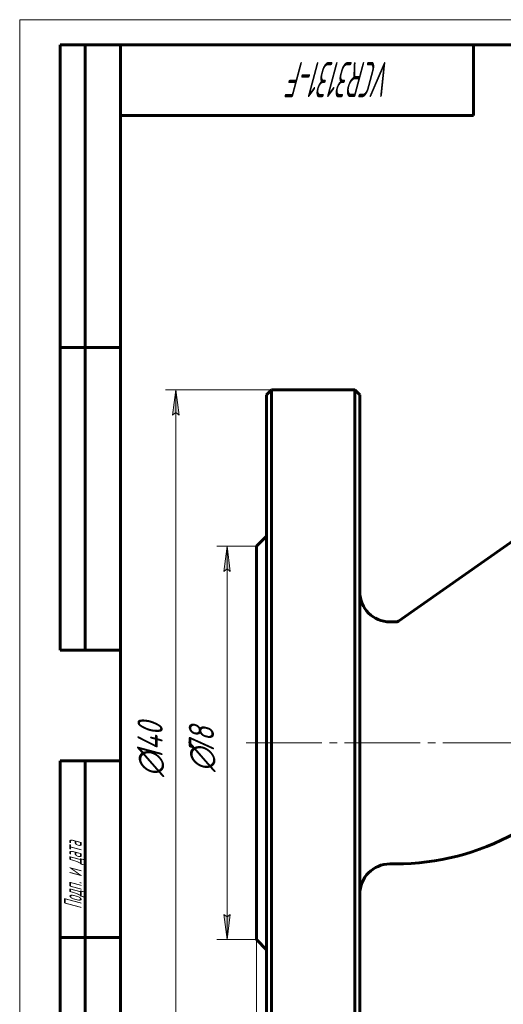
# Model space of a CAD drawing. Header units: millimetres. Extents: x 0 to 420, y 0 to 297.
# Tile 2 of 4: x 0 to 96, y 102 to 297. Entities that reach past the tile are written whole.
import ezdxf

# ---------------------------------------------------------------- set-up
doc = ezdxf.new("R2010")
doc.units = ezdxf.units.MM
for name, pattern in [('K5LT_AXLED', [19.5, 15, -1.5, 1.5, -1.5]), ('K5LT_BASIC', [0]), ('K5LT_THIN', [0])]:
    doc.linetypes.add(name, pattern=pattern)
doc.layers.add('Системный слой', color=7, linetype='Continuous')
doc.layers.add('Системный слой (1)', color=251, linetype='Continuous', true_color=0x6c6c6c)
doc.styles.add('KDIMTEXTSTYLE', font='GOST_AU.SHX', dxfattribs={"width": 0.96, "oblique": 15, "height": 5})
doc.styles.add('KTEXTSTYLE', font='GOST_AU.SHX', dxfattribs={"width": 0.56, "height": 5})
doc.dimstyles.new('KDIMSTYLE (1.00)', dxfattribs={"dimtxt": 5, "dimasz": 1, "dimexe": 2, "dimexo": 0, "dimgap": 1, "dimtad": 1, "dimtxsty": 'KDIMTEXTSTYLE', "dimsah": 1, "dimcen": 0, "dimdle": 1, "dimadec": 0, "dimazin": 0, "dimtfac": 0.667, "dimtmove": 0, "dimatfit": 3, "dimfxl": 1, "dimtvp": 1, "dimtolj": 1, "dimtzin": 0, "dimarcsym": 0})

# ---------------------------------------------------------------- blocks, each defined once
blk = doc.blocks.new('U18')
at = {"layer": 'Системный слой (1)', "color": 143, "linetype": 'K5LT_BASIC', "lineweight": 60, "true_color": 0x33acca}
for p, q in [((46.96, 153.58), (46.96, 192.58)), ((46.96, 114.58), (46.96, 153.58))]:
    blk.add_line(p, q, dxfattribs=at)
blk = doc.blocks.new('U24')
at = {"layer": 'Системный слой (1)', "color": 143, "linetype": 'K5LT_BASIC', "lineweight": 60, "true_color": 0x33acca}
for p, q in [((48.96, 222.58), (48.96, 153.58)), ((48.96, 153.58), (48.96, 84.58))]:
    blk.add_line(p, q, dxfattribs=at)
blk = doc.blocks.new('U29')
at = {"layer": 'Системный слой (1)', "color": 143, "linetype": 'K5LT_BASIC', "lineweight": 60, "true_color": 0x33acca}
for p, q in [((67.46, 153.58), (67.46, 222.58)), ((67.46, 84.58), (67.46, 153.58))]:
    blk.add_line(p, q, dxfattribs=at)
blk = doc.blocks.new('D4')
at = {"layer": 'Системный слой (1)'}
for points in [[(46.96, 66.16), (51.96, 66.82), (51.46, 66.16), (51.96, 65.5)], [(226.96, 66.16), (221.96, 66.82), (222.46, 66.16), (221.96, 65.5)]]:
    blk.add_hatch(color=7, dxfattribs=at).paths.add_polyline_path(points)
at = {"layer": 'Системный слой (1)', "color": 7, "linetype": 'K5LT_THIN', "lineweight": 18, "true_color": 0xffffff}
for p, q in [((46.96, 114.58), (46.96, 64.16)), ((226.96, 114.58), (226.96, 64.16)), ((46.96, 66.16), (51.96, 66.82)), ((51.96, 66.82), (51.46, 66.16)), ((222.46, 66.16), (221.96, 66.82)), ((221.96, 66.82), (226.96, 66.16)), ((51.96, 65.5), (46.96, 66.16)), ((46.96, 66.16), (226.96, 66.16)), ((51.46, 66.16), (51.96, 65.5)), ((226.96, 66.16), (221.96, 65.5)), ((221.96, 65.5), (222.46, 66.16))]:
    blk.add_line(p, q, dxfattribs=at)
blk.add_wipeout([(131.82, 67.16), (131.82, 74.54), (141.69, 74.54), (141.69, 67.16)]).dxf.layer = 'Системный слой (1)'
at = {"layer": 'Системный слой (1)', "color": 7, "insert": (131.82, 73.75), "char_height": 5, "attachment_point": 1, "style": 'KTEXTSTYLE'}
blk.add_mtext('\\H5.0;\\W1.000;\\Q15;\\Q15;\\W0.960;180', dxfattribs=at)
blk = doc.blocks.new('KDIMARROW_01')
at = {"layer": 'Системный слой'}
blk.add_hatch(color=0, dxfattribs=at).paths.add_polyline_path([(-5, -0.66), (0, 0), (-5, 0.66), (-4.5, 0)])
at = {"layer": 'Системный слой', "color": 0, "linetype": 'K5LT_THIN', "lineweight": 18}
for p, q in [((-4.5, 0), (-5, 0.66)), ((-5, 0.66), (0, 0)), ((0, 0), (-5, -0.66)), ((-5, -0.66), (-4.5, 0))]:
    blk.add_line(p, q, dxfattribs=at)
at = {"layer": 'Системный слой (1)', "color": 0, "linetype": 'K5LT_THIN', "lineweight": 18}
blk.add_line((321.52, 153.58), (320.52, 153.58), dxfattribs=at)
blk = doc.blocks.new('D5')
at = {"layer": 'Системный слой (1)'}
for points in [[(31.61, 218.58), (30.96, 223.58), (30.3, 218.58), (30.96, 219.08)], [(30.96, 83.58), (31.61, 88.58), (30.96, 88.08), (30.3, 88.58)]]:
    blk.add_hatch(color=7, dxfattribs=at).paths.add_polyline_path(points)
at = {"layer": 'Системный слой (1)', "color": 7, "linetype": 'K5LT_THIN', "lineweight": 18, "true_color": 0xffffff}
for p, q in [((58.21, 223.58), (28.96, 223.58)), ((30.3, 218.58), (30.96, 223.58)), ((30.96, 223.58), (31.61, 218.58)), ((30.96, 83.58), (30.96, 223.58)), ((30.96, 219.08), (30.3, 218.58)), ((31.61, 218.58), (30.96, 219.08)), ((30.96, 83.58), (30.3, 88.58)), ((30.3, 88.58), (30.96, 88.08)), ((30.96, 88.08), (31.61, 88.58)), ((31.61, 88.58), (30.96, 83.58)), ((58.21, 83.58), (28.96, 83.58))]:
    blk.add_line(p, q, dxfattribs=at)
blk.add_wipeout([(29.96, 146.85), (22.57, 146.85), (22.57, 159.77), (29.96, 159.77)]).dxf.layer = 'Системный слой (1)'
at = {"layer": 'Системный слой (1)', "color": 7, "char_height": 5, "attachment_point": 1, "rotation": 90, "style": 'KTEXTSTYLE'}
for s, insert in [('\\H5.0;\\W1.000;\\Q15;\\Q15;\\W0.960;140', (23.37, 150.15)), ('\\H5.0;\\W1.000;\\Q15;\\Q15;\\W0.960;∅', (23.37, 146.85))]:
    blk.add_mtext(s, dxfattribs=dict(at, insert=insert))
blk = doc.blocks.new('D6')
at = {"layer": 'Системный слой (1)'}
for points in [[(41.79, 187.58), (41.14, 192.58), (40.48, 187.58), (41.14, 188.08)], [(41.14, 114.58), (41.79, 119.58), (41.14, 119.08), (40.48, 119.58)]]:
    blk.add_hatch(color=7, dxfattribs=at).paths.add_polyline_path(points)
at = {"layer": 'Системный слой (1)', "color": 7, "linetype": 'K5LT_THIN', "lineweight": 18, "true_color": 0xffffff}
for p, q in [((46.96, 192.58), (39.14, 192.58)), ((40.48, 187.58), (41.14, 192.58)), ((41.14, 192.58), (41.79, 187.58)), ((41.14, 114.58), (41.14, 192.58)), ((41.14, 188.08), (40.48, 187.58)), ((41.79, 187.58), (41.14, 188.08)), ((41.14, 114.58), (40.48, 119.58)), ((40.48, 119.58), (41.14, 119.08)), ((41.14, 119.08), (41.79, 119.58)), ((41.79, 119.58), (41.14, 114.58)), ((46.96, 114.58), (39.14, 114.58))]:
    blk.add_line(p, q, dxfattribs=at)
blk.add_wipeout([(40.14, 147.84), (32.75, 147.84), (32.75, 158.86), (40.14, 158.86)]).dxf.layer = 'Системный слой (1)'
at = {"layer": 'Системный слой (1)', "color": 7, "char_height": 5, "attachment_point": 1, "rotation": 90, "style": 'KTEXTSTYLE'}
for s, insert in [('\\H5.0;\\W1.000;\\Q15;\\Q15;\\W0.960;78', (33.55, 151.14)), ('\\H5.0;\\W1.000;\\Q15;\\Q15;\\W0.960;∅', (33.55, 147.84))]:
    blk.add_mtext(s, dxfattribs=dict(at, insert=insert))
blk = doc.blocks.new('U36')
at = {"color": 7, "linetype": 'K5LT_THIN', "lineweight": 18, "true_color": 0xffffff}
for p, q in [((0, 0), (0, 297)), ((0, 297), (420, 297))]:
    blk.add_line(p, q, dxfattribs=at)
at = {"color": 143, "linetype": 'K5LT_BASIC', "lineweight": 60, "true_color": 0x33acca}
for p, q in [((8, 172), (8, 292)), ((20, 292), (8, 292)), ((13, 172), (13, 292)), ((20, 5), (20, 292)), ((20, 292), (415, 292)), ((90, 292), (90, 278)), ((90, 278), (20, 278)), ((20, 232), (8, 232)), ((20, 172), (8, 172)), ((8, 5), (8, 150)), ((20, 150), (8, 150)), ((13, 5), (13, 150)), ((20, 115), (8, 115))]:
    blk.add_line(p, q, dxfattribs=at)
at = {"color": 7, "attachment_point": 1, "style": 'KTEXTSTYLE'}
for s, insert, char_height, rotation in [('\\H5.0;\\W1.000;\\Q15;\\Q15;\\W0.560;\\H7.00;VCR3131-F', (73.87, 281.64), 7, 180), ('\\H5.0;\\W1.000;\\Q15;\\Q15;\\W0.560;\\H3.50;Подп. и дата', (8.82, 120.66), 3.5, 90)]:
    blk.add_mtext(s, dxfattribs=dict(at, insert=insert, char_height=char_height, rotation=rotation))

msp = doc.modelspace()

# ---------------------------------------------------------------- linework, layer by layer
at = {"layer": 'Системный слой (1)', "color": 143, "linetype": 'K5LT_BASIC', "lineweight": 60, "true_color": 0x33acca}
for p, q in [((48.962, 222.576), (49.962, 223.576)), ((49.962, 153.576), (49.962, 223.576)), ((66.462, 223.576), (49.962, 223.576)), ((67.462, 222.576), (66.462, 223.576)), ((66.462, 223.576), (66.462, 153.576)), ((75.153, 177.757), (101.49, 196.198)), ((46.962, 192.576), (48.962, 194.576)), ((73.462, 177.576), (74.58, 177.576)), ((49.962, 83.576), (49.962, 153.576)), ((66.462, 153.576), (66.462, 83.576)), ((73.462, 129.576), (74.58, 129.576)), ((46.962, 114.576), (48.962, 112.576))]:
    msp.add_line(p, q, dxfattribs=at)
at = {"layer": 'Системный слой (1)', "color": 30, "linetype": 'K5LT_AXLED', "lineweight": 18, "true_color": 0xff8000}
msp.add_line((44.962, 153.576), (223.962, 153.576), dxfattribs=at)
at = {"layer": 'Системный слой (1)', "color": 143, "linetype": 'K5LT_BASIC', "lineweight": 60, "true_color": 0x33acca}
for centre, radius, start, end in [((73.462, 183.576), 6, 180, 270), ((74.58, 178.576), 1, 270, 305), ((74.58, 178.576), 49, 270, 298.95583), ((73.462, 123.576), 6, 90, 180)]:
    msp.add_arc(centre, radius, start, end, dxfattribs=at)

# ---------------------------------------------------------------- block references
at = {"layer": 'Системный слой (1)'}
for name in ['U24', 'U29', 'U18']:
    msp.add_blockref(name, (0, 0), dxfattribs=at)

# ---------------------------------------------------------------- next in the draw order: dimensions: what is measured, and where the dimension line sits
at = {"layer": 'Системный слой (1)', "color": 7}
dim = msp.add_linear_dim(base=(46.962, 66.159), p1=(226.962, 114.576), p2=(46.962, 114.576), dimstyle='KDIMSTYLE (1.00)', override={"dimexo": 0, "dimpost": '\\H5.0;\\W0.960;\\Q15;<>', "dimblk1": 'KDIMARROW_01', "dimblk2": 'KDIMARROW_01', "dimse1": 0, "dimse2": 0, "dimclrt": 7, "dimtol": 1, "dimtp": 0, "dimtm": 0, "dimtdec": 5, "dimtolj": 1}, dxfattribs=at)
dim.commit()
dim.dimension.update_dxf_attribs({"geometry": 'D4', "text_midpoint": (136.962, 66.159), "dimtype": 160})

# ---------------------------------------------------------------- next in the draw order: dimensions: what is measured, and where the dimension line sits
dim = msp.add_linear_dim(base=(30.956, 83.576), p1=(58.212, 223.576), p2=(58.212, 83.576), angle=90, dimstyle='KDIMSTYLE (1.00)', override={"dimexo": 0, "dimpost": '\\H5.0;\\W0.960;\\Q15;∅<>', "dimblk1": 'KDIMARROW_01', "dimblk2": 'KDIMARROW_01', "dimse1": 0, "dimse2": 0, "dimclrt": 7, "dimtol": 1, "dimtp": 0, "dimtm": 0, "dimtdec": 5, "dimtolj": 1}, dxfattribs=at)
dim.commit()
dim.dimension.update_dxf_attribs({"geometry": 'D5', "text_midpoint": (30.956, 153.576), "dimtype": 160})

# ---------------------------------------------------------------- next in the draw order: dimensions: what is measured, and where the dimension line sits
dim = msp.add_linear_dim(base=(41.137, 114.576), p1=(46.962, 192.576), p2=(46.962, 114.576), angle=90, dimstyle='KDIMSTYLE (1.00)', override={"dimexo": 0, "dimpost": '\\H5.0;\\W0.960;\\Q15;∅<>', "dimblk1": 'KDIMARROW_01', "dimblk2": 'KDIMARROW_01', "dimse1": 0, "dimse2": 0, "dimclrt": 7, "dimtol": 1, "dimtp": 0, "dimtm": 0, "dimtdec": 5, "dimtolj": 1}, dxfattribs=at)
dim.commit()
dim.dimension.update_dxf_attribs({"geometry": 'D6', "text_midpoint": (41.137, 153.576), "dimtype": 160})

# ---------------------------------------------------------------- next in the draw order: block references
msp.add_blockref('U36', (0, 0))

doc.saveas('drawing.dxf')
